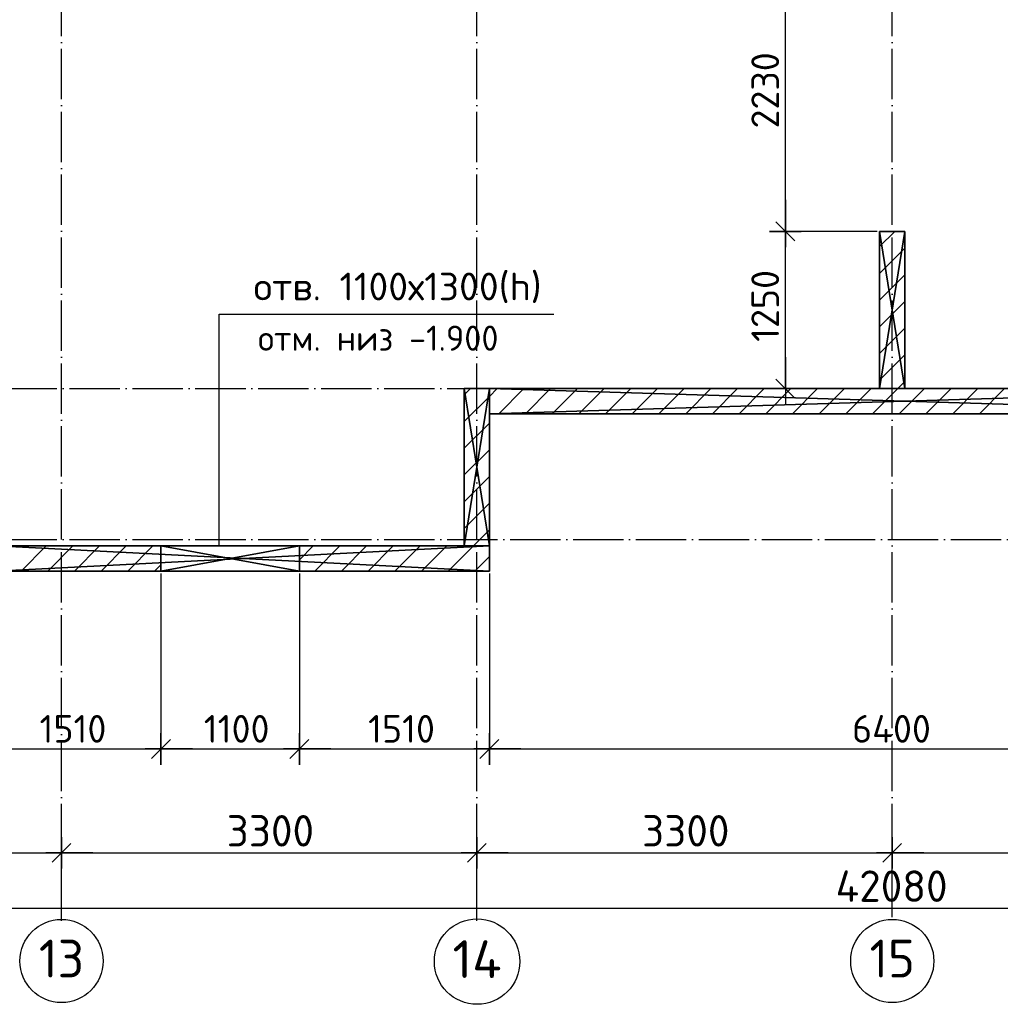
# Model space of a CAD drawing. Header units: millimetres. Extents: x 40580 to 559114, y -343730 to 81020.
# Tile 21 of 256: x 193289 to 201079, y -85698 to -77871. Entities that reach past the tile are written whole.
import ezdxf
from ezdxf.enums import TextEntityAlignment as Align

# ---------------------------------------------------------------- set-up
doc = ezdxf.new("R2010")
doc.units = ezdxf.units.MM
doc.linetypes.add('______11', pattern=[500, 400, -50, 0, -50])
doc.linetypes.add('______5', pattern=[1100, 800, -100, 100, -100])
for name, color, linetype in [('____________', 7, 'Continuous'), ('___________________', 253, '______5'), ('______________________', 7, 'Continuous'), ('________________________2', 7, 'Continuous')]:
    doc.layers.add(name, color=color, linetype=linetype)
doc.styles.add('ISOCPEUR', font='isocpeur.ttf')

# ---------------------------------------------------------------- blocks, each defined once
blk = doc.blocks.new('ALL_ML_STRICH')
at = {"color": 0, "linetype": 'ByBlock', "lineweight": -2}
for p, q in [((0, -0.5), (0, 0.5)), ((-1, 0), (0.5, 0)), ((-0.3, -0.3), (0.3, 0.3))]:
    blk.add_line(p, q, dxfattribs=at)

msp = doc.modelspace()

# ---------------------------------------------------------------- linework, layer by layer
at = {"layer": '____________', "color": 253, "linetype": '______5'}
for p, q in [((200120.5, -79675.4), (200241.8, -79554.1)), ((200120.5, -80099.7), (200320.5, -79899.7)), ((200120.5, -80523.9), (200320.5, -80323.9)), ((200264.6, -80804.1), (200320.5, -80748.2)), ((196820.5, -80854.1), (196870.5, -80804.1)), ((197094.8, -81004.1), (197294.8, -80804.1)), ((197519, -81004.1), (197719, -80804.1)), ((197943.3, -81004.1), (198143.3, -80804.1)), ((198367.6, -81004.1), (198567.6, -80804.1)), ((198791.8, -81004.1), (198991.8, -80804.1)), ((199216.1, -81004.1), (199416.1, -80804.1)), ((199640.4, -81004.1), (199840.4, -80804.1)), ((200064.6, -81004.1), (200264.6, -80804.1)), ((200488.9, -81004.1), (200688.9, -80804.1)), ((200913.2, -81004.1), (201113.2, -80804.1)), ((196820.5, -81278.4), (197020.5, -81078.4)), ((196820.5, -81702.6), (197020.5, -81502.6)), ((196893.3, -82054.1), (197020.5, -81926.9)), ((195510.5, -82164.1), (195620.5, -82054.1)), ((195844.8, -82254.1), (196044.8, -82054.1)), ((196269, -82254.1), (196469, -82054.1)), ((196693.3, -82254.1), (196893.3, -82054.1))]:
    msp.add_line(p, q, dxfattribs=at)
at = {"layer": '____________', "color": 253, "linetype": '______11'}
for p, q in [((200120.5, -79887.6), (200320.5, -79687.6)), ((200120.5, -80311.8), (200320.5, -80111.8)), ((200120.5, -80736.1), (200320.5, -80536.1)), ((197020.5, -80866.2), (197082.6, -80804.1)), ((197306.9, -81004.1), (197506.9, -80804.1)), ((197731.2, -81004.1), (197931.2, -80804.1)), ((198155.4, -81004.1), (198355.4, -80804.1)), ((198579.7, -81004.1), (198779.7, -80804.1)), ((199004, -81004.1), (199204, -80804.1)), ((199428.2, -81004.1), (199628.2, -80804.1)), ((199852.5, -81004.1), (200052.5, -80804.1)), ((200276.8, -81004.1), (200476.8, -80804.1)), ((200701, -81004.1), (200901, -80804.1)), ((196820.5, -81066.2), (197020.5, -80866.2)), ((196820.5, -81490.5), (197020.5, -81290.5)), ((196820.5, -81914.8), (197020.5, -81714.8)), ((195632.6, -82254.1), (195832.6, -82054.1)), ((196056.9, -82254.1), (196256.9, -82054.1)), ((196481.2, -82254.1), (196681.2, -82054.1)), ((196905.4, -82254.1), (197020.5, -82139))]:
    msp.add_line(p, q, dxfattribs=at)
at = {"layer": '____________', "color": 253, "linetype": '______5'}
for points in [[(193299.2, -82254.1), (193299.2, -82254.1), (193499.2, -82054.1)], [(193723.5, -82254.1), (193723.5, -82254.1), (193923.5, -82054.1)], [(194147.7, -82254.1), (194147.7, -82254.1), (194347.7, -82054.1)]]:
    msp.add_lwpolyline(points, dxfattribs=at)
at = {"layer": '____________', "color": 253, "linetype": '______11'}
for points in [[(193511.3, -82254.1), (193511.3, -82254.1), (193711.3, -82054.1)], [(193935.6, -82254.1), (193935.6, -82254.1), (194135.6, -82054.1)], [(194359.9, -82254.1), (194359.9, -82254.1), (194410.5, -82203.4)]]:
    msp.add_lwpolyline(points, dxfattribs=at)
at = {"layer": '___________________', "color": 253, "linetype": '______11'}
for p, q in [((193620.5, -85004.1), (193620.5, -64804.1)), ((193620.5, -85004.1), (193620.5, -64804.1)), ((196920.5, -85004.1), (196920.5, -64804.1)), ((196920.5, -85004.1), (196920.5, -64804.1)), ((200220.5, -85004.1), (200220.5, -64804.1)), ((200220.5, -85004.1), (200220.5, -64804.1)), ((177180.5, -80804.1), (224260.5, -80804.1)), ((177180.5, -80804.1), (224260.5, -80804.1)), ((177180.5, -82004.1), (224260.5, -82004.1)), ((177180.5, -82004.1), (224260.5, -82004.1)), ((193620.5, -85004.1), (193620.5, -85004.1)), ((193620.5, -85004.1), (193620.5, -85004.1)), ((196920.5, -85004.1), (196920.5, -85004.1)), ((196920.5, -85004.1), (196920.5, -85004.1)), ((200220.5, -85004.1), (200220.5, -85004.1)), ((200220.5, -85004.1), (200220.5, -85004.1))]:
    msp.add_line(p, q, dxfattribs=at)
at = {"layer": '___________________', "color": 7, "linetype": 'Continuous'}
for centre, radius in [((193620.9, -85353.8), 330.4), ((196922.6, -85358.4), 339.6), ((200220.9, -85353.8), 330.4)]:
    msp.add_circle(centre, radius, dxfattribs=at)
at = {"layer": '______________________', "color": 7, "linetype": 'Continuous'}
for p, q in [((199371.6, -79554.1), (199371.6, -77324.1)), ((199371.6, -80804.1), (199371.6, -79554.1)), ((192900.5, -83668.3), (194410.5, -83668.3)), ((194410.5, -83668.3), (195510.5, -83668.3)), ((195510.5, -83668.3), (197020.5, -83668.3)), ((197020.5, -83668.3), (203420.5, -83668.3))]:
    msp.add_line(p, q, dxfattribs=at)
at = {"layer": '______________________', "color": 253, "linetype": 'Continuous'}
for p, q in [((200100.5, -79554.1), (199371.6, -79554.1)), ((200100.5, -79554.1), (199371.6, -79554.1)), ((200100.5, -80804.1), (199371.6, -80804.1)), ((194410.5, -82274.1), (194410.5, -83668.3)), ((194410.5, -82274.1), (194410.5, -83668.3)), ((195510.5, -82274.1), (195510.5, -83668.3)), ((195510.5, -82274.1), (195510.5, -83668.3)), ((197020.5, -82274.1), (197020.5, -83668.3)), ((197020.5, -82274.1), (197020.5, -83668.3))]:
    msp.add_line(p, q, dxfattribs=at)
at = {"layer": '______________________'}
for p, q in [((189700.5, -84493.8), (193620.5, -84493.8)), ((193620.5, -85034.1), (193620.5, -84493.8)), ((193620.5, -84493.8), (196920.5, -84493.8)), ((193620.5, -85034.1), (193620.5, -84493.8)), ((196920.5, -85034.1), (196920.5, -84493.8)), ((196920.5, -84493.8), (200220.5, -84493.8)), ((196920.5, -85034.1), (196920.5, -84493.8)), ((200220.5, -84863.8), (200220.5, -84493.8)), ((200220.5, -84493.8), (203520.5, -84493.8)), ((200220.5, -84863.8), (200220.5, -84493.8)), ((179180.5, -84933.8), (221260.5, -84933.8))]:
    msp.add_line(p, q, dxfattribs=at)
at = {"layer": '________________________2', "color": 7, "linetype": 'Continuous'}
for p, q in [((194872.2, -82054.1), (194872.2, -80212.8)), ((194872.2, -80212.8), (197532.2, -80212.8))]:
    msp.add_line(p, q, dxfattribs=at)

# ---------------------------------------------------------------- block references
at = {"layer": '______________________', "color": 7, "linetype": 'Continuous', "xscale": 250, "yscale": 250, "zscale": 250}
for p, rotation in [((199371.6, -79554.1), 270), ((199371.6, -79554.1), 90), ((199371.6, -80804.1), 270), ((194410.5, -83668.3), 180), ((195510.5, -83668.3), 180), ((197020.5, -83668.3), 180)]:
    msp.add_blockref('ALL_ML_STRICH', p, dxfattribs=dict(at, rotation=rotation))
for p in [(194410.5, -83668.3), (195510.5, -83668.3), (197020.5, -83668.3)]:
    msp.add_blockref('ALL_ML_STRICH', p, dxfattribs=at)
at = {"layer": '______________________', "xscale": 250, "yscale": 250, "zscale": 250}
for p in [(193620.5, -84493.8), (196920.5, -84493.8), (200220.5, -84493.8)]:
    msp.add_blockref('ALL_ML_STRICH', p, dxfattribs=at)
at = {"layer": '______________________', "xscale": 250, "yscale": 250, "zscale": 250, "rotation": 180}
for p in [(193620.5, -84493.8), (196920.5, -84493.8), (200220.5, -84493.8)]:
    msp.add_blockref('ALL_ML_STRICH', p, dxfattribs=at)

# ---------------------------------------------------------------- texts
at = {"layer": '___________________', "color": 7, "linetype": 'Continuous', "style": 'ISOCPEUR'}
for s, width, p, p2 in [('13', 0.999536, (193440.9, -85484.3), (193800.7, -85484.3)), ('14', 0.999714, (196727.6, -85488.9), (197117.5, -85488.9)), ('15', 0.999536, (200040.9, -85484.3), (200400.7, -85484.3))]:
    msp.add_text(s, height=300, dxfattribs=dict(at, width=width)).set_placement(p, p2, align=Align.FIT)
at = {"layer": '______________________', "color": 7, "style": 'ISOCPEUR'}
for s, p in [('2230', (199321.6, -78736.1)), ('1250', (199321.6, -80432.1))]:
    msp.add_text(s, height=220, rotation=90, dxfattribs=at).set_placement(p)
for s, p in [('1510', (193446.5, -83618.3)), ('1100', (194751.5, -83618.3)), ('1510', (196056.5, -83618.3)), ('6400', (199901.5, -83618.3))]:
    msp.add_text(s, height=220, dxfattribs=at).set_placement(p)
at = {"layer": '______________________', "style": 'ISOCPEUR'}
for s, p in [('3300', (194933, -84443.8)), ('3300', (198233, -84443.8)), ('42080', (199770.5, -84883.8))]:
    msp.add_text(s, height=250, dxfattribs=at).set_placement(p)
at = {"layer": '________________________2', "color": 7, "linetype": 'Continuous', "style": 'ISOCPEUR'}
for s, height, p, p2 in [('отв. 1100х1300(h)', 220, (195147.2, -80102.1), (197435.2, -80102.1)), ('отм. низ -1.900', 200, (195182.5, -80502.8), (197092.5, -80502.8))]:
    msp.add_text(s, height=height, dxfattribs=at).set_placement(p, p2, align=Align.FIT)

# ---------------------------------------------------------------- meshes
at = {"layer": '____________', "color": 7, "linetype": 'Continuous'}
mesh = msp.add_polyface(dxfattribs=at)
corners = [(200120.5, -79554.1, -3800), (200120.5, -80804.1, -3800), (200120.5, -80804.1, -350), (200120.5, -79554.1, -350)]
mesh.append_faces([[corners[k] for k in face] for face in [(1, 2, 0)]], dxfattribs={"vtx1": -1, "color": 7})
mesh.append_faces([[corners[k] for k in face] for face in [(2, 3, 0)]], dxfattribs={"vtx2": -1, "color": 7})
mesh = msp.add_polyface(dxfattribs=at)
corners = [(200320.5, -79554.1, -3800), (200120.5, -79554.1, -3800), (200120.5, -79554.1, -350), (200320.5, -79554.1, -350)]
mesh.append_faces([[corners[k] for k in face] for face in [(1, 2, 0)]], dxfattribs={"vtx1": -1, "color": 7})
mesh.append_faces([[corners[k] for k in face] for face in [(2, 3, 0)]], dxfattribs={"vtx2": -1, "color": 7})
mesh = msp.add_polyface(dxfattribs=at)
corners = [(200120.5, -80804.1, -350), (200320.5, -80804.1, -350), (200320.5, -79554.1, -350), (200120.5, -79554.1, -350)]
mesh.append_faces([[corners[k] for k in face] for face in [(1, 2, 0)]], dxfattribs={"vtx1": -1, "color": 7})
mesh.append_faces([[corners[k] for k in face] for face in [(2, 3, 0)]], dxfattribs={"vtx2": -1, "color": 7})
mesh = msp.add_polyface(dxfattribs=at)
corners = [(200320.5, -80804.1, -3800), (200120.5, -80804.1, -3800), (200120.5, -79554.1, -3800), (200320.5, -79554.1, -3800)]
mesh.append_faces([[corners[k] for k in face] for face in [(1, 2, 0)]], dxfattribs={"vtx1": -1, "color": 7})
mesh.append_faces([[corners[k] for k in face] for face in [(2, 3, 0)]], dxfattribs={"vtx2": -1, "color": 7})
mesh = msp.add_polyface(dxfattribs=at)
corners = [(200320.5, -80804.1, -3800), (200320.5, -79554.1, -3800), (200320.5, -79554.1, -350), (200320.5, -80804.1, -350)]
mesh.append_faces([[corners[k] for k in face] for face in [(1, 2, 0)]], dxfattribs={"vtx1": -1, "color": 7})
mesh.append_faces([[corners[k] for k in face] for face in [(2, 3, 0)]], dxfattribs={"vtx2": -1, "color": 7})
mesh = msp.add_polyface(dxfattribs=at)
corners = [(196820.5, -80804.1, -3800), (196820.5, -82054.1, -3800), (196820.5, -82054.1, -350), (196820.5, -80804.1, -350)]
mesh.append_faces([[corners[k] for k in face] for face in [(1, 2, 0)]], dxfattribs={"vtx1": -1, "color": 7})
mesh.append_faces([[corners[k] for k in face] for face in [(2, 3, 0)]], dxfattribs={"vtx2": -1, "color": 7})
mesh = msp.add_polyface(dxfattribs=at)
corners = [(197020.5, -80804.1, -3800), (196820.5, -80804.1, -3800), (196820.5, -80804.1, -350), (197020.5, -80804.1, -350)]
mesh.append_faces([[corners[k] for k in face] for face in [(1, 2, 0)]], dxfattribs={"vtx1": -1, "color": 7})
mesh.append_faces([[corners[k] for k in face] for face in [(2, 3, 0)]], dxfattribs={"vtx2": -1, "color": 7})
mesh = msp.add_polyface(dxfattribs=at)
corners = [(196820.5, -82054.1, -350), (197020.5, -82054.1, -350), (197020.5, -80804.1, -350), (196820.5, -80804.1, -350)]
mesh.append_faces([[corners[k] for k in face] for face in [(1, 2, 0)]], dxfattribs={"vtx1": -1, "color": 7})
mesh.append_faces([[corners[k] for k in face] for face in [(2, 3, 0)]], dxfattribs={"vtx2": -1, "color": 7})
mesh = msp.add_polyface(dxfattribs=at)
corners = [(197020.5, -82054.1, -3800), (196820.5, -82054.1, -3800), (196820.5, -80804.1, -3800), (197020.5, -80804.1, -3800)]
mesh.append_faces([[corners[k] for k in face] for face in [(1, 2, 0)]], dxfattribs={"vtx1": -1, "color": 7})
mesh.append_faces([[corners[k] for k in face] for face in [(2, 3, 0)]], dxfattribs={"vtx2": -1, "color": 7})
mesh = msp.add_polyface(dxfattribs=at)
corners = [(203620.5, -80804.1, -3800), (197020.5, -80804.1, -3800), (197020.5, -80804.1, -350), (203620.5, -80804.1, -350)]
mesh.append_faces([[corners[k] for k in face] for face in [(1, 2, 0)]], dxfattribs={"vtx1": -1, "color": 7})
mesh.append_faces([[corners[k] for k in face] for face in [(2, 3, 0)]], dxfattribs={"vtx2": -1, "color": 7})
mesh = msp.add_polyface(dxfattribs=at)
corners = [(197020.5, -80804.1, -3800), (197020.5, -81004.1, -3800), (197020.5, -81004.1, -350), (197020.5, -80804.1, -350)]
mesh.append_faces([[corners[k] for k in face] for face in [(1, 2, 0)]], dxfattribs={"vtx1": -1, "color": 7})
mesh.append_faces([[corners[k] for k in face] for face in [(2, 3, 0)]], dxfattribs={"vtx2": -1, "color": 7})
mesh = msp.add_polyface(dxfattribs=at)
corners = [(197020.5, -80804.1, -350), (197020.5, -81004.1, -350), (203620.5, -81004.1, -350), (203620.5, -80804.1, -350)]
mesh.append_faces([[corners[k] for k in face] for face in [(1, 2, 0)]], dxfattribs={"vtx1": -1, "color": 7})
mesh.append_faces([[corners[k] for k in face] for face in [(2, 3, 0)]], dxfattribs={"vtx2": -1, "color": 7})
mesh = msp.add_polyface(dxfattribs=at)
corners = [(197020.5, -81004.1, -3800), (197020.5, -80804.1, -3800), (203620.5, -80804.1, -3800), (203620.5, -81004.1, -3800)]
mesh.append_faces([[corners[k] for k in face] for face in [(1, 2, 0)]], dxfattribs={"vtx1": -1, "color": 7})
mesh.append_faces([[corners[k] for k in face] for face in [(2, 3, 0)]], dxfattribs={"vtx2": -1, "color": 7})
mesh = msp.add_polyface(dxfattribs=at)
corners = [(197020.5, -82054.1, -3800), (197020.5, -80804.1, -3800), (197020.5, -80804.1, -350), (197020.5, -82054.1, -350)]
mesh.append_faces([[corners[k] for k in face] for face in [(1, 2, 0)]], dxfattribs={"vtx1": -1, "color": 7})
mesh.append_faces([[corners[k] for k in face] for face in [(2, 3, 0)]], dxfattribs={"vtx2": -1, "color": 7})
mesh = msp.add_polyface(dxfattribs=at)
corners = [(200120.5, -80804.1, -3800), (200320.5, -80804.1, -3800), (200320.5, -80804.1, -350), (200120.5, -80804.1, -350)]
mesh.append_faces([[corners[k] for k in face] for face in [(1, 2, 0)]], dxfattribs={"vtx1": -1, "color": 7})
mesh.append_faces([[corners[k] for k in face] for face in [(2, 3, 0)]], dxfattribs={"vtx2": -1, "color": 7})
mesh = msp.add_polyface(dxfattribs=at)
corners = [(197020.5, -81004.1, -3800), (203620.5, -81004.1, -3800), (203620.5, -81004.1, -350), (197020.5, -81004.1, -350)]
mesh.append_faces([[corners[k] for k in face] for face in [(1, 2, 0)]], dxfattribs={"vtx1": -1, "color": 7})
mesh.append_faces([[corners[k] for k in face] for face in [(2, 3, 0)]], dxfattribs={"vtx2": -1, "color": 7})
mesh = msp.add_polyface(dxfattribs=at)
corners = [(193100.5, -82254.1, -3800), (193100.5, -82054.1, -3800), (197020.5, -82054.1, -3800), (197020.5, -82254.1, -3800)]
mesh.append_faces([[corners[k] for k in face] for face in [(1, 2, 0)]], dxfattribs={"vtx1": -1, "color": 7})
mesh.append_faces([[corners[k] for k in face] for face in [(2, 3, 0)]], dxfattribs={"vtx2": -1, "color": 7})
mesh = msp.add_polyface(dxfattribs=at)
corners = [(193100.5, -82054.1, -350), (193100.5, -82254.1, -350), (197020.5, -82254.1, -350), (197020.5, -82054.1, -350)]
mesh.append_faces([[corners[k] for k in face] for face in [(1, 2, 0)]], dxfattribs={"vtx1": -1, "color": 7})
mesh.append_faces([[corners[k] for k in face] for face in [(2, 3, 0)]], dxfattribs={"vtx2": -1, "color": 7})
mesh = msp.add_polyface(dxfattribs=at)
corners = [(197020.5, -82054.1, -3800), (193100.5, -82054.1, -3800), (193100.5, -82054.1, -350), (197020.5, -82054.1, -350), (195510.5, -82054.1, -600), (194410.5, -82054.1, -600), (194410.5, -82054.1, -1900), (195510.5, -82054.1, -1900)]
mesh.append_faces([[corners[k] for k in face] for face in [(3, 4, 5), (7, 0, 1), (7, 3, 0)]], dxfattribs={"vtx0": -1, "vtx2": -1, "color": 7})
mesh.append_faces([[corners[k] for k in face] for face in [(2, 3, 5), (5, 6, 2), (1, 2, 6), (6, 7, 1), (7, 4, 3)]], dxfattribs={"vtx1": -1, "vtx2": -1, "color": 7})
mesh = msp.add_polyface(dxfattribs=at)
corners = [(194410.5, -82054.1, -1900), (194410.5, -82054.1, -600), (194410.5, -82254.1, -600), (194410.5, -82254.1, -1900)]
mesh.append_faces([[corners[k] for k in face] for face in [(1, 2, 0)]], dxfattribs={"vtx1": -1, "color": 7})
mesh.append_faces([[corners[k] for k in face] for face in [(2, 3, 0)]], dxfattribs={"vtx2": -1, "color": 7})
mesh = msp.add_polyface(dxfattribs=at)
corners = [(194410.5, -82254.1, -1900), (195510.5, -82254.1, -1900), (195510.5, -82054.1, -1900), (194410.5, -82054.1, -1900)]
mesh.append_faces([[corners[k] for k in face] for face in [(1, 2, 0)]], dxfattribs={"vtx1": -1, "color": 7})
mesh.append_faces([[corners[k] for k in face] for face in [(2, 3, 0)]], dxfattribs={"vtx2": -1, "color": 7})
mesh = msp.add_polyface(dxfattribs=at)
corners = [(194410.5, -82054.1, -600), (195510.5, -82054.1, -600), (195510.5, -82254.1, -600), (194410.5, -82254.1, -600)]
mesh.append_faces([[corners[k] for k in face] for face in [(1, 2, 0)]], dxfattribs={"vtx1": -1, "color": 7})
mesh.append_faces([[corners[k] for k in face] for face in [(2, 3, 0)]], dxfattribs={"vtx2": -1, "color": 7})
mesh = msp.add_polyface(dxfattribs=at)
corners = [(195510.5, -82254.1, -1900), (195510.5, -82254.1, -600), (195510.5, -82054.1, -600), (195510.5, -82054.1, -1900)]
mesh.append_faces([[corners[k] for k in face] for face in [(1, 2, 0)]], dxfattribs={"vtx1": -1, "color": 7})
mesh.append_faces([[corners[k] for k in face] for face in [(2, 3, 0)]], dxfattribs={"vtx2": -1, "color": 7})
mesh = msp.add_polyface(dxfattribs=at)
corners = [(196820.5, -82054.1, -3800), (197020.5, -82054.1, -3800), (197020.5, -82054.1, -350), (196820.5, -82054.1, -350)]
mesh.append_faces([[corners[k] for k in face] for face in [(1, 2, 0)]], dxfattribs={"vtx1": -1, "color": 7})
mesh.append_faces([[corners[k] for k in face] for face in [(2, 3, 0)]], dxfattribs={"vtx2": -1, "color": 7})
mesh = msp.add_polyface(dxfattribs=at)
corners = [(197020.5, -82254.1, -3800), (197020.5, -82054.1, -3800), (197020.5, -82054.1, -350), (197020.5, -82254.1, -350)]
mesh.append_faces([[corners[k] for k in face] for face in [(1, 2, 0)]], dxfattribs={"vtx1": -1, "color": 7})
mesh.append_faces([[corners[k] for k in face] for face in [(2, 3, 0)]], dxfattribs={"vtx2": -1, "color": 7})
mesh = msp.add_polyface(dxfattribs=at)
corners = [(193100.5, -82254.1, -3800), (197020.5, -82254.1, -3800), (197020.5, -82254.1, -350), (193100.5, -82254.1, -350), (194410.5, -82254.1, -600), (195510.5, -82254.1, -600), (195510.5, -82254.1, -1900), (194410.5, -82254.1, -1900)]
mesh.append_faces([[corners[k] for k in face] for face in [(3, 4, 5), (7, 0, 1), (7, 3, 0)]], dxfattribs={"vtx0": -1, "vtx2": -1, "color": 7})
mesh.append_faces([[corners[k] for k in face] for face in [(2, 3, 5), (5, 6, 2), (1, 2, 6), (6, 7, 1), (7, 4, 3)]], dxfattribs={"vtx1": -1, "vtx2": -1, "color": 7})

doc.saveas('drawing.dxf')
